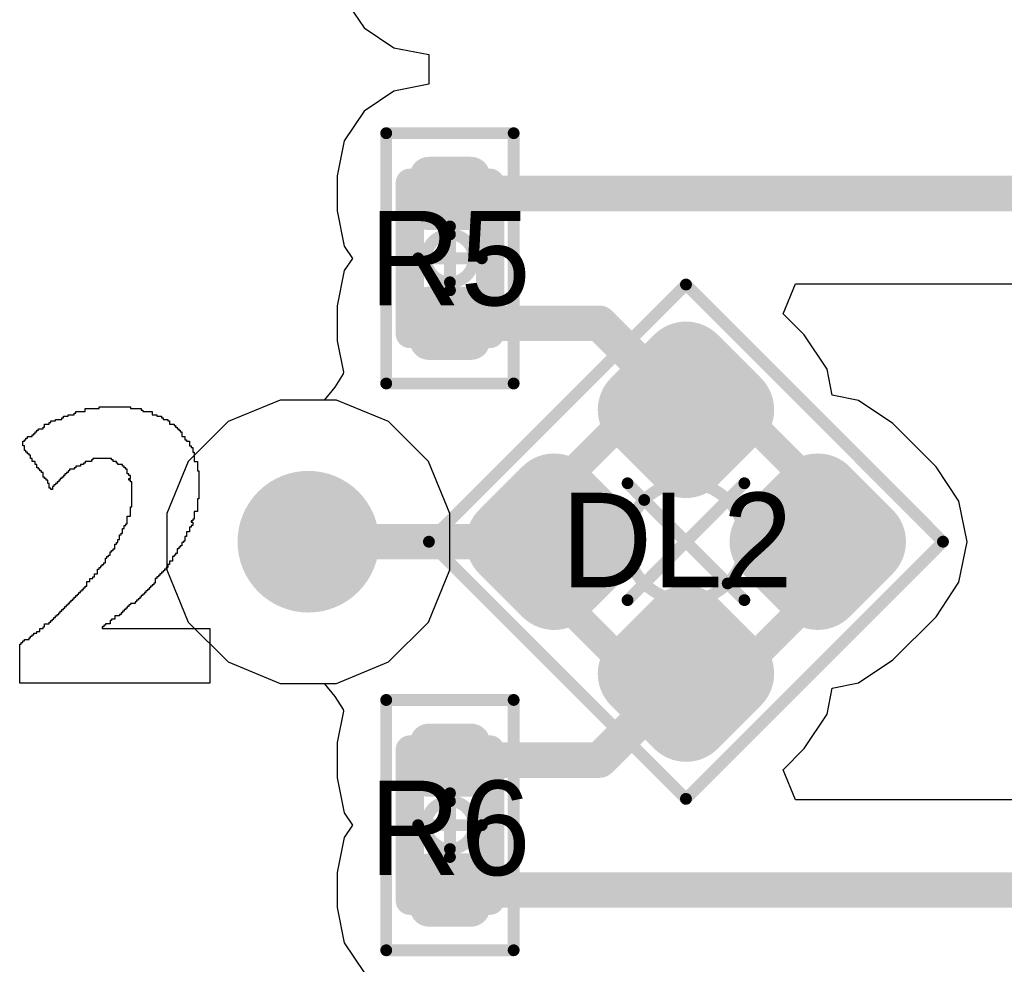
# Model space of a CAD drawing. Header units: millimetres. Extents: x -0.08 to 3.17, y -0.08 to 4.88.
# Tile 112 of 256: x 0.09 to 0.25, y 2.53 to 2.69. Entities that reach past the tile are written whole.
import ezdxf

# ---------------------------------------------------------------- set-up
doc = ezdxf.new("R2010")
doc.units = ezdxf.units.MM
doc.header["$MEASUREMENT"] = 0
for name, color, linetype in [('BottomLayer', 5, 'Continuous'), ('Mechanical13', 56, 'Continuous'), ('Mechanical15', 56, 'Continuous'), ('Mechanical2', 216, 'Continuous'), ('MidLayer1', 16, 'Continuous'), ('MidLayer2', 76, 'Continuous'), ('MultiLayer', 9, 'Continuous'), ('TopLayer', 1, 'Continuous'), ('TopOverlay', 2, 'Continuous'), ('TopPaste', 8, 'Continuous'), ('TopSolder', 216, 'Continuous'), ('ViaHoleLayer', 16, 'Continuous')]:
    doc.layers.add(name, color=color, linetype=linetype)

# ---------------------------------------------------------------- blocks, each defined once
blk = doc.blocks.new('RES_0201_522')
at = {"layer": 'Mechanical13', "const_width": 0.00472}
for points in [[(-0.0126, -0.00669), (-0.0126, 0.00669)], [(0.0126, 0.00669), (-0.0126, 0.00669)], [(0.0126, -0.00669), (0.0126, 0.00669)], [(0.0126, -0.00669), (-0.0126, -0.00669)]]:
    blk.add_lwpolyline(points, dxfattribs=at)
at = {"layer": 'Mechanical13', "const_width": 0.00236}
for points in [[(-0.01378, 0.00669, 1), (-0.01142, 0.00669, 1)], [(-0.01378, 0.00669, 1), (-0.01142, 0.00669, 1)], [(0.01142, 0.00669, 1), (0.01378, 0.00669, 1)], [(0.01142, 0.00669, 1), (0.01378, 0.00669, 1)], [(-0.01378, -0.00669, 1), (-0.01142, -0.00669, 1)], [(-0.01378, -0.00669, 1), (-0.01142, -0.00669, 1)], [(0.01142, -0.00669, 1), (0.01378, -0.00669, 1)], [(0.01142, -0.00669, 1), (0.01378, -0.00669, 1)]]:
    blk.add_lwpolyline(points, format="xyb", close=True, dxfattribs=at)
at = {"layer": 'Mechanical15', "const_width": 0.00197}
for points in [[(-0.02087, -0.01063), (-0.02087, 0.01063)], [(0.02087, 0.01063), (-0.02087, 0.01063)], [(0.02087, -0.01063), (0.02087, 0.01063)], [(0, -0.00532), (0, 0.00532)], [(0.00532, 0), (-0.00532, 0)], [(0.02087, -0.01063), (-0.02087, -0.01063)]]:
    blk.add_lwpolyline(points, dxfattribs=at)
at = {"layer": 'Mechanical15'}
for points, const_width in [([(-0.02136, 0.01063, 1), (-0.02037, 0.01063, 1)], 0.000984), ([(-0.02136, 0.01063, 1), (-0.02037, 0.01063, 1)], 0.000984), ([(0.02037, 0.01063, 1), (0.02136, 0.01063, 1)], 0.000984), ([(0.02037, 0.01063, 1), (0.02136, 0.01063, 1)], 0.000984), ([(0.00399, 0, 1), (-0.00399, 0, 1)], 0.00197), ([(-0.00049, 0.00532, 1), (0.00049, 0.00532, 1)], 0.000984), ([(-0.00581, 0, 1), (-0.00482, 0, 1)], 0.000984), ([(-0.00448, 0, 1), (-0.0035, 0, 1)], 0.000984), ([(0.0035, 0, 1), (0.00448, 0, 1)], 0.000984), ([(0.00482, 0, 1), (0.00581, 0, 1)], 0.000984), ([(-0.00049, -0.00532, 1), (0.00049, -0.00532, 1)], 0.000984), ([(-0.02136, -0.01063, 1), (-0.02037, -0.01063, 1)], 0.000984), ([(-0.02136, -0.01063, 1), (-0.02037, -0.01063, 1)], 0.000984), ([(0.02037, -0.01063, 1), (0.02136, -0.01063, 1)], 0.000984), ([(0.02037, -0.01063, 1), (0.02136, -0.01063, 1)], 0.000984)]:
    blk.add_lwpolyline(points, format="xyb", close=True, dxfattribs=dict(at, const_width=const_width))
at = {"layer": 'TopLayer', "const_width": 0.00317}
for points in [[(-0.01534, 0.00352, 1), (-0.01217, 0.00352, 1)], [(-0.00948, 0.00352, 1), (-0.00631, 0.00352, 1)], [(0.00631, 0.00352, 1), (0.00948, 0.00352, 1)], [(0.01217, 0.00352, 1), (0.01534, 0.00352, 1)], [(-0.01534, -0.00352, 1), (-0.01217, -0.00352, 1)], [(-0.00948, -0.00352, 1), (-0.00631, -0.00352, 1)], [(0.00631, -0.00352, 1), (0.00948, -0.00352, 1)], [(0.01217, -0.00352, 1), (0.01534, -0.00352, 1)]]:
    blk.add_lwpolyline(points, format="xyb", close=True, dxfattribs=at)
at = {"layer": 'TopLayer'}
for points in [[(-0.0079, 0.00669), (-0.01376, 0.00669), (-0.0079, -0.00669), (-0.01376, -0.00669)], [(0.0079, -0.00669), (0.01376, -0.00669), (0.0079, 0.00669), (0.01376, 0.00669)], [(-0.00472, 0.00352), (-0.01693, 0.00352), (-0.00472, -0.00352), (-0.01693, -0.00352)], [(0.00472, -0.00352), (0.01693, -0.00352), (0.00472, 0.00352), (0.01693, 0.00352)]]:
    blk.add_solid(points, dxfattribs=at)
at = {"layer": 'TopPaste', "const_width": 0.00317}
for points in [[(-0.01534, 0.00352, 1), (-0.01217, 0.00352, 1)], [(-0.00948, 0.00352, 1), (-0.00631, 0.00352, 1)], [(0.00631, 0.00352, 1), (0.00948, 0.00352, 1)], [(0.01217, 0.00352, 1), (0.01534, 0.00352, 1)], [(-0.01534, -0.00352, 1), (-0.01217, -0.00352, 1)], [(-0.00948, -0.00352, 1), (-0.00631, -0.00352, 1)], [(0.00631, -0.00352, 1), (0.00948, -0.00352, 1)], [(0.01217, -0.00352, 1), (0.01534, -0.00352, 1)]]:
    blk.add_lwpolyline(points, format="xyb", close=True, dxfattribs=at)
at = {"layer": 'TopPaste'}
for points in [[(-0.0079, 0.00669), (-0.01376, 0.00669), (-0.0079, -0.00669), (-0.01376, -0.00669)], [(0.0079, -0.00669), (0.01376, -0.00669), (0.0079, 0.00669), (0.01376, 0.00669)], [(-0.00472, 0.00352), (-0.01693, 0.00352), (-0.00472, -0.00352), (-0.01693, -0.00352)], [(0.00472, -0.00352), (0.01693, -0.00352), (0.00472, 0.00352), (0.01693, 0.00352)]]:
    blk.add_solid(points, dxfattribs=at)
at = {"layer": 'TopSolder', "const_width": 0.00317}
for points in [[(-0.01534, 0.00352, 1), (-0.01217, 0.00352, 1)], [(-0.00948, 0.00352, 1), (-0.00631, 0.00352, 1)], [(0.00631, 0.00352, 1), (0.00948, 0.00352, 1)], [(0.01217, 0.00352, 1), (0.01534, 0.00352, 1)], [(-0.01534, -0.00352, 1), (-0.01217, -0.00352, 1)], [(-0.00948, -0.00352, 1), (-0.00631, -0.00352, 1)], [(0.00631, -0.00352, 1), (0.00948, -0.00352, 1)], [(0.01217, -0.00352, 1), (0.01534, -0.00352, 1)]]:
    blk.add_lwpolyline(points, format="xyb", close=True, dxfattribs=at)
at = {"layer": 'TopSolder'}
for points in [[(-0.0079, 0.00669), (-0.01376, 0.00669), (-0.0079, -0.00669), (-0.01376, -0.00669)], [(0.0079, -0.00669), (0.01376, -0.00669), (0.0079, 0.00669), (0.01376, 0.00669)], [(-0.00472, 0.00352), (-0.01693, 0.00352), (-0.00472, -0.00352), (-0.01693, -0.00352)], [(0.00472, -0.00352), (0.01693, -0.00352), (0.00472, 0.00352), (0.01693, 0.00352)]]:
    blk.add_solid(points, dxfattribs=at)
blk = doc.blocks.new('RES_0201_539')
at = {"layer": 'Mechanical13', "const_width": 0.00472}
for points in [[(-0.0126, 0.00669), (-0.0126, -0.00669)], [(-0.0126, 0.00669), (0.0126, 0.00669)], [(0.0126, 0.00669), (0.0126, -0.00669)], [(-0.0126, -0.00669), (0.0126, -0.00669)]]:
    blk.add_lwpolyline(points, dxfattribs=at)
at = {"layer": 'Mechanical13', "const_width": 0.00236}
for points in [[(-0.01378, 0.00669, 1), (-0.01142, 0.00669, 1)], [(-0.01378, 0.00669, 1), (-0.01142, 0.00669, 1)], [(0.01142, 0.00669, 1), (0.01378, 0.00669, 1)], [(0.01142, 0.00669, 1), (0.01378, 0.00669, 1)], [(-0.01378, -0.00669, 1), (-0.01142, -0.00669, 1)], [(-0.01378, -0.00669, 1), (-0.01142, -0.00669, 1)], [(0.01142, -0.00669, 1), (0.01378, -0.00669, 1)], [(0.01142, -0.00669, 1), (0.01378, -0.00669, 1)]]:
    blk.add_lwpolyline(points, format="xyb", close=True, dxfattribs=at)
at = {"layer": 'Mechanical15', "const_width": 0.00197}
for points in [[(-0.02087, 0.01063), (-0.02087, -0.01063)], [(-0.02087, 0.01063), (0.02087, 0.01063)], [(0.02087, 0.01063), (0.02087, -0.01063)], [(0, 0.00532), (0, -0.00532)], [(-0.00532, 0), (0.00532, 0)], [(-0.02087, -0.01063), (0.02087, -0.01063)]]:
    blk.add_lwpolyline(points, dxfattribs=at)
at = {"layer": 'Mechanical15'}
for points, const_width in [([(-0.02136, 0.01063, 1), (-0.02037, 0.01063, 1)], 0.000984), ([(-0.02136, 0.01063, 1), (-0.02037, 0.01063, 1)], 0.000984), ([(0.02037, 0.01063, 1), (0.02136, 0.01063, 1)], 0.000984), ([(0.02037, 0.01063, 1), (0.02136, 0.01063, 1)], 0.000984), ([(0.00399, 0, 1), (-0.00399, 0, 1)], 0.00197), ([(-0.00049, 0.00532, 1), (0.00049, 0.00532, 1)], 0.000984), ([(-0.00581, 0, 1), (-0.00482, 0, 1)], 0.000984), ([(-0.00448, 0, 1), (-0.0035, 0, 1)], 0.000984), ([(0.0035, 0, 1), (0.00448, 0, 1)], 0.000984), ([(0.00482, 0, 1), (0.00581, 0, 1)], 0.000984), ([(-0.00049, -0.00532, 1), (0.00049, -0.00532, 1)], 0.000984), ([(-0.02136, -0.01063, 1), (-0.02037, -0.01063, 1)], 0.000984), ([(-0.02136, -0.01063, 1), (-0.02037, -0.01063, 1)], 0.000984), ([(0.02037, -0.01063, 1), (0.02136, -0.01063, 1)], 0.000984), ([(0.02037, -0.01063, 1), (0.02136, -0.01063, 1)], 0.000984)]:
    blk.add_lwpolyline(points, format="xyb", close=True, dxfattribs=dict(at, const_width=const_width))
at = {"layer": 'TopLayer', "const_width": 0.00317}
for points in [[(-0.01534, 0.00352, 1), (-0.01217, 0.00352, 1)], [(-0.00948, 0.00352, 1), (-0.00631, 0.00352, 1)], [(0.00631, 0.00352, 1), (0.00948, 0.00352, 1)], [(0.01217, 0.00352, 1), (0.01534, 0.00352, 1)], [(-0.01534, -0.00352, 1), (-0.01217, -0.00352, 1)], [(-0.00948, -0.00352, 1), (-0.00631, -0.00352, 1)], [(0.00631, -0.00352, 1), (0.00948, -0.00352, 1)], [(0.01217, -0.00352, 1), (0.01534, -0.00352, 1)]]:
    blk.add_lwpolyline(points, format="xyb", close=True, dxfattribs=at)
at = {"layer": 'TopLayer'}
for points in [[(-0.0079, 0.00669), (-0.01376, 0.00669), (-0.0079, -0.00669), (-0.01376, -0.00669)], [(0.0079, -0.00669), (0.01376, -0.00669), (0.0079, 0.00669), (0.01376, 0.00669)], [(-0.00472, 0.00352), (-0.01693, 0.00352), (-0.00472, -0.00352), (-0.01693, -0.00352)], [(0.00472, -0.00352), (0.01693, -0.00352), (0.00472, 0.00352), (0.01693, 0.00352)]]:
    blk.add_solid(points, dxfattribs=at)
at = {"layer": 'TopPaste', "const_width": 0.00317}
for points in [[(-0.01534, 0.00352, 1), (-0.01217, 0.00352, 1)], [(-0.00948, 0.00352, 1), (-0.00631, 0.00352, 1)], [(0.00631, 0.00352, 1), (0.00948, 0.00352, 1)], [(0.01217, 0.00352, 1), (0.01534, 0.00352, 1)], [(-0.01534, -0.00352, 1), (-0.01217, -0.00352, 1)], [(-0.00948, -0.00352, 1), (-0.00631, -0.00352, 1)], [(0.00631, -0.00352, 1), (0.00948, -0.00352, 1)], [(0.01217, -0.00352, 1), (0.01534, -0.00352, 1)]]:
    blk.add_lwpolyline(points, format="xyb", close=True, dxfattribs=at)
at = {"layer": 'TopPaste'}
for points in [[(-0.0079, 0.00669), (-0.01376, 0.00669), (-0.0079, -0.00669), (-0.01376, -0.00669)], [(0.0079, -0.00669), (0.01376, -0.00669), (0.0079, 0.00669), (0.01376, 0.00669)], [(-0.00472, 0.00352), (-0.01693, 0.00352), (-0.00472, -0.00352), (-0.01693, -0.00352)], [(0.00472, -0.00352), (0.01693, -0.00352), (0.00472, 0.00352), (0.01693, 0.00352)]]:
    blk.add_solid(points, dxfattribs=at)
at = {"layer": 'TopSolder', "const_width": 0.00317}
for points in [[(-0.01534, 0.00352, 1), (-0.01217, 0.00352, 1)], [(-0.00948, 0.00352, 1), (-0.00631, 0.00352, 1)], [(0.00631, 0.00352, 1), (0.00948, 0.00352, 1)], [(0.01217, 0.00352, 1), (0.01534, 0.00352, 1)], [(-0.01534, -0.00352, 1), (-0.01217, -0.00352, 1)], [(-0.00948, -0.00352, 1), (-0.00631, -0.00352, 1)], [(0.00631, -0.00352, 1), (0.00948, -0.00352, 1)], [(0.01217, -0.00352, 1), (0.01534, -0.00352, 1)]]:
    blk.add_lwpolyline(points, format="xyb", close=True, dxfattribs=at)
at = {"layer": 'TopSolder'}
for points in [[(-0.0079, 0.00669), (-0.01376, 0.00669), (-0.0079, -0.00669), (-0.01376, -0.00669)], [(0.0079, -0.00669), (0.01376, -0.00669), (0.0079, 0.00669), (0.01376, 0.00669)], [(-0.00472, 0.00352), (-0.01693, 0.00352), (-0.00472, -0.00352), (-0.01693, -0.00352)], [(0.00472, -0.00352), (0.01693, -0.00352), (0.00472, 0.00352), (0.01693, 0.00352)]]:
    blk.add_solid(points, dxfattribs=at)
blk = doc.blocks.new('SMLP34RGB2W_546')
at = {"layer": 'Mechanical13', "const_width": 0.00472}
for points in [[(-0.02165, 0.02165), (0.02165, 0.02165)], [(-0.02165, -0.02165), (-0.02165, 0.02165)], [(0.02165, -0.02165), (0.02165, 0.02165)], [(-0.02165, -0.02165), (0.02165, -0.02165)]]:
    blk.add_lwpolyline(points, dxfattribs=at)
at = {"layer": 'Mechanical13', "const_width": 0.00236}
for points in [[(-0.02283, 0.02165, 1), (-0.02047, 0.02165, 1)], [(-0.02283, 0.02165, 1), (-0.02047, 0.02165, 1)], [(0.02047, 0.02165, 1), (0.02283, 0.02165, 1)], [(0.02047, 0.02165, 1), (0.02283, 0.02165, 1)], [(-0.02283, -0.02165, 1), (-0.02047, -0.02165, 1)], [(-0.02283, -0.02165, 1), (-0.02047, -0.02165, 1)], [(0.02047, -0.02165, 1), (0.02283, -0.02165, 1)], [(0.02047, -0.02165, 1), (0.02283, -0.02165, 1)]]:
    blk.add_lwpolyline(points, format="xyb", close=True, dxfattribs=at)
at = {"layer": 'Mechanical13'}
blk.add_solid([(-0.02165, -0.02165), (-0.00787, -0.02165), (-0.02165, -0.00787), (-0.00787, -0.00787)], dxfattribs=at)
at = {"layer": 'Mechanical15', "const_width": 0.00197}
for points in [[(-0.03032, 0.03032), (0.03032, 0.03032)], [(-0.03032, -0.03032), (-0.03032, 0.03032)], [(0.03032, -0.03032), (0.03032, 0.03032)], [(0, -0.01378), (0, 0.01378)], [(-0.01378, 0), (0.01378, 0)], [(-0.03032, -0.03032), (0.03032, -0.03032)]]:
    blk.add_lwpolyline(points, dxfattribs=at)
at = {"layer": 'Mechanical15'}
for points, const_width in [([(-0.03081, 0.03032, 1), (-0.02982, 0.03032, 1)], 0.000984), ([(-0.03081, 0.03032, 1), (-0.02982, 0.03032, 1)], 0.000984), ([(0.02982, 0.03032, 1), (0.03081, 0.03032, 1)], 0.000984), ([(0.02982, 0.03032, 1), (0.03081, 0.03032, 1)], 0.000984), ([(-0.00049, 0.01378, 1), (0.00049, 0.01378, 1)], 0.000984), ([(0.00984, 0, 1), (-0.00984, 0, 1)], 0.00197), ([(-0.01427, 0, 1), (-0.01329, 0, 1)], 0.000984), ([(-0.01033, 0, 1), (-0.00935, 0, 1)], 0.000984), ([(0.00935, 0, 1), (0.01033, 0, 1)], 0.000984), ([(0.01329, 0, 1), (0.01427, 0, 1)], 0.000984), ([(-0.00049, -0.01378, 1), (0.00049, -0.01378, 1)], 0.000984), ([(-0.03081, -0.03032, 1), (-0.02982, -0.03032, 1)], 0.000984), ([(-0.03081, -0.03032, 1), (-0.02982, -0.03032, 1)], 0.000984), ([(0.02982, -0.03032, 1), (0.03081, -0.03032, 1)], 0.000984), ([(0.02982, -0.03032, 1), (0.03081, -0.03032, 1)], 0.000984)]:
    blk.add_lwpolyline(points, format="xyb", close=True, dxfattribs=dict(at, const_width=const_width))
at = {"layer": 'TopLayer', "const_width": 0.00553}
for points in [[(-0.02342, 0.02065, 1), (-0.01789, 0.02065, 1)], [(-0.01321, 0.02065, 1), (-0.00769, 0.02065, 1)], [(0.00769, 0.02065, 1), (0.01321, 0.02065, 1)], [(0.01789, 0.02065, 1), (0.02342, 0.02065, 1)], [(-0.02342, 0.01045, 1), (-0.01789, 0.01045, 1)], [(-0.01321, 0.01045, 1), (-0.00769, 0.01045, 1)], [(0.00769, 0.01045, 1), (0.01321, 0.01045, 1)], [(0.01789, 0.01045, 1), (0.02342, 0.01045, 1)], [(-0.02342, -0.01045, 1), (-0.01789, -0.01045, 1)], [(-0.01321, -0.01045, 1), (-0.00769, -0.01045, 1)], [(0.00769, -0.01045, 1), (0.01321, -0.01045, 1)], [(0.01789, -0.01045, 1), (0.02342, -0.01045, 1)], [(-0.02342, -0.02065, 1), (-0.01789, -0.02065, 1)], [(-0.01321, -0.02065, 1), (-0.00769, -0.02065, 1)], [(0.00769, -0.02065, 1), (0.01321, -0.02065, 1)], [(0.01789, -0.02065, 1), (0.02342, -0.02065, 1)]]:
    blk.add_lwpolyline(points, format="xyb", close=True, dxfattribs=at)
at = {"layer": 'TopLayer'}
for points in [[(-0.01045, 0.00492), (-0.01045, 0.02618), (-0.02065, 0.00492), (-0.02065, 0.02618)], [(0.02065, 0.00492), (0.02065, 0.02618), (0.01045, 0.00492), (0.01045, 0.02618)], [(-0.00492, 0.01045), (-0.00492, 0.02065), (-0.02618, 0.01045), (-0.02618, 0.02065)], [(0.02618, 0.01045), (0.02618, 0.02065), (0.00492, 0.01045), (0.00492, 0.02065)], [(-0.02065, -0.00492), (-0.02065, -0.02618), (-0.01045, -0.00492), (-0.01045, -0.02618)], [(0.01045, -0.00492), (0.01045, -0.02618), (0.02065, -0.00492), (0.02065, -0.02618)], [(-0.02618, -0.01045), (-0.02618, -0.02065), (-0.00492, -0.01045), (-0.00492, -0.02065)], [(0.00492, -0.01045), (0.00492, -0.02065), (0.02618, -0.01045), (0.02618, -0.02065)]]:
    blk.add_solid(points, dxfattribs=at)
at = {"layer": 'TopPaste', "const_width": 0.00553}
for points in [[(-0.02342, 0.02065, 1), (-0.01789, 0.02065, 1)], [(-0.01321, 0.02065, 1), (-0.00769, 0.02065, 1)], [(0.00769, 0.02065, 1), (0.01321, 0.02065, 1)], [(0.01789, 0.02065, 1), (0.02342, 0.02065, 1)], [(-0.02342, 0.01045, 1), (-0.01789, 0.01045, 1)], [(-0.01321, 0.01045, 1), (-0.00769, 0.01045, 1)], [(0.00769, 0.01045, 1), (0.01321, 0.01045, 1)], [(0.01789, 0.01045, 1), (0.02342, 0.01045, 1)], [(-0.02342, -0.01045, 1), (-0.01789, -0.01045, 1)], [(-0.01321, -0.01045, 1), (-0.00769, -0.01045, 1)], [(0.00769, -0.01045, 1), (0.01321, -0.01045, 1)], [(0.01789, -0.01045, 1), (0.02342, -0.01045, 1)], [(-0.02342, -0.02065, 1), (-0.01789, -0.02065, 1)], [(-0.01321, -0.02065, 1), (-0.00769, -0.02065, 1)], [(0.00769, -0.02065, 1), (0.01321, -0.02065, 1)], [(0.01789, -0.02065, 1), (0.02342, -0.02065, 1)]]:
    blk.add_lwpolyline(points, format="xyb", close=True, dxfattribs=at)
at = {"layer": 'TopPaste'}
for points in [[(-0.01045, 0.00492), (-0.01045, 0.02618), (-0.02065, 0.00492), (-0.02065, 0.02618)], [(0.02065, 0.00492), (0.02065, 0.02618), (0.01045, 0.00492), (0.01045, 0.02618)], [(-0.00492, 0.01045), (-0.00492, 0.02065), (-0.02618, 0.01045), (-0.02618, 0.02065)], [(0.02618, 0.01045), (0.02618, 0.02065), (0.00492, 0.01045), (0.00492, 0.02065)], [(-0.02065, -0.00492), (-0.02065, -0.02618), (-0.01045, -0.00492), (-0.01045, -0.02618)], [(0.01045, -0.00492), (0.01045, -0.02618), (0.02065, -0.00492), (0.02065, -0.02618)], [(-0.02618, -0.01045), (-0.02618, -0.02065), (-0.00492, -0.01045), (-0.00492, -0.02065)], [(0.00492, -0.01045), (0.00492, -0.02065), (0.02618, -0.01045), (0.02618, -0.02065)]]:
    blk.add_solid(points, dxfattribs=at)
at = {"layer": 'TopSolder', "const_width": 0.0075}
for points in [[(-0.0244, 0.02065, 1), (-0.01691, 0.02065, 1)], [(-0.0142, 0.02065, 1), (-0.0067, 0.02065, 1)], [(0.0067, 0.02065, 1), (0.0142, 0.02065, 1)], [(0.01691, 0.02065, 1), (0.0244, 0.02065, 1)], [(-0.0244, 0.01045, 1), (-0.01691, 0.01045, 1)], [(-0.0142, 0.01045, 1), (-0.0067, 0.01045, 1)], [(0.0067, 0.01045, 1), (0.0142, 0.01045, 1)], [(0.01691, 0.01045, 1), (0.0244, 0.01045, 1)], [(-0.0244, -0.01045, 1), (-0.01691, -0.01045, 1)], [(-0.0142, -0.01045, 1), (-0.0067, -0.01045, 1)], [(0.0067, -0.01045, 1), (0.0142, -0.01045, 1)], [(0.01691, -0.01045, 1), (0.0244, -0.01045, 1)], [(-0.0244, -0.02065, 1), (-0.01691, -0.02065, 1)], [(-0.0142, -0.02065, 1), (-0.0067, -0.02065, 1)], [(0.0067, -0.02065, 1), (0.0142, -0.02065, 1)], [(0.01691, -0.02065, 1), (0.0244, -0.02065, 1)]]:
    blk.add_lwpolyline(points, format="xyb", close=True, dxfattribs=at)
at = {"layer": 'TopSolder'}
for points in [[(-0.01045, 0.00295), (-0.01045, 0.02815), (-0.02065, 0.00295), (-0.02065, 0.02815)], [(0.02065, 0.00295), (0.02065, 0.02815), (0.01045, 0.00295), (0.01045, 0.02815)], [(-0.00295, 0.01045), (-0.00295, 0.02065), (-0.02815, 0.01045), (-0.02815, 0.02065)], [(0.02815, 0.01045), (0.02815, 0.02065), (0.00295, 0.01045), (0.00295, 0.02065)], [(-0.02065, -0.00295), (-0.02065, -0.02815), (-0.01045, -0.00295), (-0.01045, -0.02815)], [(0.01045, -0.00295), (0.01045, -0.02815), (0.02065, -0.00295), (0.02065, -0.02815)], [(-0.02815, -0.01045), (-0.02815, -0.02065), (-0.00295, -0.01045), (-0.00295, -0.02065)], [(0.00295, -0.01045), (0.00295, -0.02065), (0.02815, -0.01045), (0.02815, -0.02065)]]:
    blk.add_solid(points, dxfattribs=at)

msp = doc.modelspace()

# ---------------------------------------------------------------- linework, layer by layer
at = {"layer": 'BottomLayer'}
for p, q in [((0.12916, 2.62205), (0.12048, 2.61845)), ((0.13856, 2.62205), (0.12916, 2.62205)), ((0.14724, 2.61845), (0.13856, 2.62205)), ((0.12048, 2.61845), (0.11383, 2.61181)), ((0.15388, 2.61181), (0.14724, 2.61845)), ((0.11383, 2.61181), (0.11024, 2.60312)), ((0.15748, 2.60312), (0.15388, 2.61181)), ((0.11024, 2.60312), (0.11024, 2.59373)), ((0.15748, 2.59373), (0.15748, 2.60312)), ((0.11024, 2.59373), (0.11383, 2.58504)), ((0.15388, 2.58504), (0.15748, 2.59373)), ((0.11383, 2.58504), (0.12048, 2.5784)), ((0.14724, 2.5784), (0.15388, 2.58504)), ((0.12048, 2.5784), (0.12916, 2.5748)), ((0.13856, 2.5748), (0.14724, 2.5784)), ((0.12916, 2.5748), (0.13856, 2.5748))]:
    msp.add_line(p, q, dxfattribs=at)
at = {"layer": 'BottomLayer', "const_width": 0.01181}
msp.add_lwpolyline([(0.12795, 2.59843, 1), (0.13976, 2.59843, 1)], format="xyb", close=True, dxfattribs=at)
at = {"layer": 'MidLayer1'}
for p, q in [((0.12916, 2.62205), (0.12048, 2.61845)), ((0.13856, 2.62205), (0.12916, 2.62205)), ((0.14724, 2.61845), (0.13856, 2.62205)), ((0.12048, 2.61845), (0.11383, 2.61181)), ((0.15388, 2.61181), (0.14724, 2.61845)), ((0.11383, 2.61181), (0.11024, 2.60312)), ((0.15748, 2.60312), (0.15388, 2.61181)), ((0.11024, 2.60312), (0.11024, 2.59373)), ((0.15748, 2.59373), (0.15748, 2.60312)), ((0.11024, 2.59373), (0.11383, 2.58504)), ((0.15388, 2.58504), (0.15748, 2.59373)), ((0.11383, 2.58504), (0.12048, 2.5784)), ((0.14724, 2.5784), (0.15388, 2.58504)), ((0.12048, 2.5784), (0.12916, 2.5748)), ((0.13856, 2.5748), (0.14724, 2.5784)), ((0.12916, 2.5748), (0.13856, 2.5748))]:
    msp.add_line(p, q, dxfattribs=at)
at = {"layer": 'MidLayer1', "const_width": 0.01181}
msp.add_lwpolyline([(0.12795, 2.59843, 1), (0.13976, 2.59843, 1)], format="xyb", close=True, dxfattribs=at)
at = {"layer": 'MidLayer2', "const_width": 0.01181}
msp.add_lwpolyline([(0.12795, 2.59843, 1), (0.13976, 2.59843, 1)], format="xyb", close=True, dxfattribs=at)
at = {"layer": 'MultiLayer', "const_width": 0.01181}
msp.add_lwpolyline([(0.12795, 2.59843, 1), (0.13976, 2.59843, 1)], format="xyb", close=True, dxfattribs=at)
at = {"layer": 'TopLayer'}
for p, q in [((0.13985, 2.68906), (0.14316, 2.6841)), ((0.14316, 2.6841), (0.14811, 2.68079)), ((0.14811, 2.68079), (0.15396, 2.67963)), ((0.15396, 2.67963), (0.15396, 2.6747)), ((0.15396, 2.6747), (0.14811, 2.67354)), ((0.14811, 2.67354), (0.14316, 2.67023)), ((0.14316, 2.67023), (0.13985, 2.66527)), ((0.13985, 2.66527), (0.13868, 2.65943)), ((0.13868, 2.65943), (0.13868, 2.65357)), ((0.13868, 2.65357), (0.13985, 2.64772)), ((0.13985, 2.64772), (0.14122, 2.64567)), ((0.14122, 2.64567), (0.13985, 2.64362)), ((0.13985, 2.64362), (0.13868, 2.63777)), ((0.21304, 2.63644), (0.21512, 2.64144)), ((0.21512, 2.64144), (0.4988, 2.64144)), ((0.13868, 2.63777), (0.13868, 2.63191)), ((0.21657, 2.63292), (0.21304, 2.63644)), ((0.2204, 2.62718), (0.21657, 2.63292)), ((0.13868, 2.63191), (0.13973, 2.62667)), ((0.13966, 2.62641), (0.1383, 2.6242)), ((0.13973, 2.62667), (0.13966, 2.62641)), ((0.22126, 2.62284), (0.2204, 2.62718)), ((0.1383, 2.6242), (0.13652, 2.62205)), ((0.12916, 2.62205), (0.12048, 2.61845)), ((0.13652, 2.62205), (0.12916, 2.62205)), ((0.22561, 2.62197), (0.22126, 2.62284)), ((0.23134, 2.61814), (0.22561, 2.62197)), ((0.12048, 2.61845), (0.11383, 2.61181)), ((0.23856, 2.61093), (0.23134, 2.61814)), ((0.11383, 2.61181), (0.11024, 2.60312)), ((0.24239, 2.60519), (0.23856, 2.61093)), ((0.24374, 2.59843), (0.24239, 2.60519)), ((0.11024, 2.60312), (0.11024, 2.59373)), ((0.24239, 2.59166), (0.24374, 2.59843)), ((0.11024, 2.59373), (0.11383, 2.58504)), ((0.23856, 2.58592), (0.24239, 2.59166)), ((0.23134, 2.57871), (0.23856, 2.58592)), ((0.11383, 2.58504), (0.12048, 2.5784)), ((0.22561, 2.57488), (0.23134, 2.57871)), ((0.12048, 2.5784), (0.12916, 2.5748)), ((0.12916, 2.5748), (0.13652, 2.5748)), ((0.13652, 2.5748), (0.1383, 2.57265)), ((0.2204, 2.56967), (0.22126, 2.57401)), ((0.22126, 2.57401), (0.22561, 2.57488)), ((0.1383, 2.57265), (0.13966, 2.57044)), ((0.13973, 2.57018), (0.13868, 2.56494)), ((0.13966, 2.57044), (0.13973, 2.57018)), ((0.21657, 2.56393), (0.2204, 2.56967)), ((0.13868, 2.56494), (0.13868, 2.55908)), ((0.21304, 2.5604), (0.21657, 2.56393)), ((0.13868, 2.55908), (0.13985, 2.55323)), ((0.21511, 2.5554), (0.21304, 2.5604)), ((0.49868, 2.5554), (0.21511, 2.5554)), ((0.13985, 2.55323), (0.14122, 2.55118)), ((0.14122, 2.55118), (0.13985, 2.54913)), ((0.13985, 2.54913), (0.13868, 2.54328)), ((0.13868, 2.54328), (0.13868, 2.53743)), ((0.13868, 2.53743), (0.13985, 2.53158)), ((0.13985, 2.53158), (0.14316, 2.52662))]:
    msp.add_line(p, q, dxfattribs=at)
at = {"layer": 'TopLayer', "const_width": 0.00591}
for points in [[(0.15748, 2.65649), (0.4988, 2.65649)], [(0.15748, 2.63484), (0.18243, 2.63484)], [(0.18243, 2.63484), (0.19685, 2.62042)], [(0.13386, 2.59843), (0.17486, 2.59843)], [(0.18243, 2.56201), (0.19685, 2.57643)], [(0.15748, 2.56201), (0.18243, 2.56201)], [(0.15748, 2.54035), (0.50492, 2.54035)]]:
    msp.add_lwpolyline(points, dxfattribs=at)
at = {"layer": 'TopLayer'}
for points, const_width in [([(0.156, 2.65649, 1), (0.15896, 2.65649, 1)], 0.00295), ([(0.156, 2.63484, 1), (0.15896, 2.63484, 1)], 0.00295), ([(0.18095, 2.63484, 1), (0.1839, 2.63484, 1)], 0.00295), ([(0.18095, 2.63484, 1), (0.1839, 2.63484, 1)], 0.00295), ([(0.19537, 2.62042, 1), (0.19833, 2.62042, 1)], 0.00295), ([(0.12795, 2.59843, 1), (0.13976, 2.59843, 1)], 0.01181), ([(0.13238, 2.59843, 1), (0.13533, 2.59843, 1)], 0.00295), ([(0.17338, 2.59843, 1), (0.17633, 2.59843, 1)], 0.00295), ([(0.19537, 2.57643, 1), (0.19833, 2.57643, 1)], 0.00295), ([(0.156, 2.56201, 1), (0.15896, 2.56201, 1)], 0.00295), ([(0.18095, 2.56201, 1), (0.1839, 2.56201, 1)], 0.00295), ([(0.18095, 2.56201, 1), (0.1839, 2.56201, 1)], 0.00295), ([(0.156, 2.54035, 1), (0.15896, 2.54035, 1)], 0.00295)]:
    msp.add_lwpolyline(points, format="xyb", close=True, dxfattribs=dict(at, const_width=const_width))
at = {"layer": 'TopOverlay'}
for p, q in [((0.09481, 2.6196), (0.09481, 2.61986)), ((0.09481, 2.61986), (0.09507, 2.61986)), ((0.09507, 2.61986), (0.09507, 2.62012)), ((0.09507, 2.62012), (0.09663, 2.62012)), ((0.09663, 2.62012), (0.09663, 2.62064)), ((0.09663, 2.62064), (0.09897, 2.62064)), ((0.09897, 2.62064), (0.09897, 2.6209)), ((0.09897, 2.6209), (0.10417, 2.6209)), ((0.10417, 2.6209), (0.10417, 2.62064)), ((0.10417, 2.62064), (0.10599, 2.62064)), ((0.10599, 2.62064), (0.10599, 2.62038)), ((0.10599, 2.62038), (0.10625, 2.62038)), ((0.10625, 2.62038), (0.10625, 2.62012)), ((0.10625, 2.62012), (0.10781, 2.62012)), ((0.10781, 2.62012), (0.10781, 2.6196)), ((0.09065, 2.61804), (0.09065, 2.6183)), ((0.09065, 2.6183), (0.09091, 2.6183)), ((0.09091, 2.6183), (0.09091, 2.61856)), ((0.09091, 2.61856), (0.09169, 2.61856)), ((0.09169, 2.61856), (0.09169, 2.61882)), ((0.09169, 2.61882), (0.09273, 2.61882)), ((0.09273, 2.61882), (0.09273, 2.61908)), ((0.09273, 2.61908), (0.09299, 2.61908)), ((0.09299, 2.61908), (0.09299, 2.61934)), ((0.09299, 2.61934), (0.09377, 2.61934)), ((0.09377, 2.61934), (0.09377, 2.6196)), ((0.09377, 2.6196), (0.09481, 2.6196)), ((0.10781, 2.6196), (0.10859, 2.6196)), ((0.10859, 2.6196), (0.10859, 2.61934)), ((0.10859, 2.61934), (0.10937, 2.61934)), ((0.10937, 2.61934), (0.10937, 2.61908)), ((0.10937, 2.61908), (0.10963, 2.61908)), ((0.10963, 2.61908), (0.10963, 2.61882)), ((0.10963, 2.61882), (0.11041, 2.61882)), ((0.11041, 2.61882), (0.11041, 2.61856)), ((0.11041, 2.61856), (0.11067, 2.61856)), ((0.11067, 2.61856), (0.11067, 2.61804)), ((0.08805, 2.61622), (0.08805, 2.61648)), ((0.08805, 2.61648), (0.08831, 2.61648)), ((0.08831, 2.61648), (0.08831, 2.61674)), ((0.08831, 2.61674), (0.08857, 2.61674)), ((0.08857, 2.61674), (0.08857, 2.617)), ((0.08857, 2.617), (0.08883, 2.617)), ((0.08883, 2.617), (0.08883, 2.61726)), ((0.08883, 2.61726), (0.08961, 2.61726)), ((0.08961, 2.61726), (0.08961, 2.61752)), ((0.08961, 2.61752), (0.08987, 2.61752)), ((0.08987, 2.61752), (0.08987, 2.61804)), ((0.08987, 2.61804), (0.09065, 2.61804)), ((0.11067, 2.61804), (0.11145, 2.61804)), ((0.11145, 2.61804), (0.11145, 2.61778)), ((0.11145, 2.61778), (0.11171, 2.61778)), ((0.11171, 2.61778), (0.11171, 2.61752)), ((0.11171, 2.61752), (0.11197, 2.61752)), ((0.11197, 2.61752), (0.11197, 2.61726)), ((0.11197, 2.61726), (0.11223, 2.61726)), ((0.11223, 2.61726), (0.11223, 2.617)), ((0.11223, 2.617), (0.11249, 2.617)), ((0.11249, 2.617), (0.11249, 2.61674)), ((0.11249, 2.61674), (0.11275, 2.61674)), ((0.11275, 2.61674), (0.11275, 2.61596)), ((0.08623, 2.6144), (0.08623, 2.61518)), ((0.08623, 2.61518), (0.08649, 2.61518)), ((0.08649, 2.61518), (0.08649, 2.61544)), ((0.08649, 2.61544), (0.08675, 2.61544)), ((0.08675, 2.61544), (0.08675, 2.6157)), ((0.08675, 2.6157), (0.08701, 2.6157)), ((0.08701, 2.6157), (0.08701, 2.61596)), ((0.08701, 2.61596), (0.08779, 2.61596)), ((0.08779, 2.61596), (0.08779, 2.61622)), ((0.08779, 2.61622), (0.08805, 2.61622)), ((0.11275, 2.61596), (0.11327, 2.61596)), ((0.11327, 2.61596), (0.11327, 2.61544)), ((0.11327, 2.61544), (0.11353, 2.61544)), ((0.11353, 2.61544), (0.11353, 2.61518)), ((0.11353, 2.61518), (0.11405, 2.61518)), ((0.11405, 2.61518), (0.11405, 2.6144)), ((0.08649, 2.6144), (0.08623, 2.6144)), ((0.08649, 2.61362), (0.08649, 2.6144)), ((0.08675, 2.61362), (0.08649, 2.61362)), ((0.08675, 2.61336), (0.08675, 2.61362)), ((0.08701, 2.61336), (0.08675, 2.61336)), ((0.08701, 2.6131), (0.08701, 2.61336)), ((0.11405, 2.6144), (0.11431, 2.6144)), ((0.11431, 2.6144), (0.11431, 2.61414)), ((0.11431, 2.61414), (0.11457, 2.61414)), ((0.11457, 2.61414), (0.11457, 2.61336)), ((0.11457, 2.61336), (0.11483, 2.61336)), ((0.11483, 2.61336), (0.11483, 2.6118)), ((0.08727, 2.6131), (0.08701, 2.6131)), ((0.08727, 2.61284), (0.08727, 2.6131)), ((0.08753, 2.61284), (0.08727, 2.61284)), ((0.08753, 2.61232), (0.08753, 2.61284)), ((0.08779, 2.61232), (0.08753, 2.61232)), ((0.08779, 2.6118), (0.08779, 2.61232)), ((0.08831, 2.6118), (0.08779, 2.6118)), ((0.08831, 2.61128), (0.08831, 2.6118)), ((0.09663, 2.61154), (0.09637, 2.61154)), ((0.09637, 2.61154), (0.09637, 2.61128)), ((0.09767, 2.6118), (0.09663, 2.6118)), ((0.09663, 2.6118), (0.09663, 2.61154)), ((0.09793, 2.61206), (0.09767, 2.61206)), ((0.09767, 2.61206), (0.09767, 2.6118)), ((0.10105, 2.61232), (0.09793, 2.61232)), ((0.09793, 2.61232), (0.09793, 2.61206)), ((0.10105, 2.61206), (0.10105, 2.61232)), ((0.10131, 2.61206), (0.10105, 2.61206)), ((0.10131, 2.6118), (0.10131, 2.61206)), ((0.10183, 2.6118), (0.10131, 2.6118)), ((0.10183, 2.61154), (0.10183, 2.6118)), ((0.10209, 2.61154), (0.10183, 2.61154)), ((0.10209, 2.61128), (0.10209, 2.61154)), ((0.11483, 2.6118), (0.11535, 2.6118)), ((0.11535, 2.6118), (0.11535, 2.61024)), ((0.08857, 2.61128), (0.08831, 2.61128)), ((0.08857, 2.61076), (0.08857, 2.61128)), ((0.08883, 2.61076), (0.08857, 2.61076)), ((0.08883, 2.6105), (0.08883, 2.61076)), ((0.08909, 2.6105), (0.08883, 2.6105)), ((0.08909, 2.61024), (0.08909, 2.6105)), ((0.08935, 2.61024), (0.08909, 2.61024)), ((0.08935, 2.60998), (0.08935, 2.61024)), ((0.08961, 2.60998), (0.08935, 2.60998)), ((0.08961, 2.6092), (0.08961, 2.60998)), ((0.09377, 2.60998), (0.09351, 2.60998)), ((0.09351, 2.60998), (0.09351, 2.60972)), ((0.09403, 2.61024), (0.09377, 2.61024)), ((0.09377, 2.61024), (0.09377, 2.60998)), ((0.09481, 2.6105), (0.09403, 2.6105)), ((0.09403, 2.6105), (0.09403, 2.61024)), ((0.09507, 2.61076), (0.09481, 2.61076)), ((0.09481, 2.61076), (0.09481, 2.6105)), ((0.09585, 2.61102), (0.09507, 2.61102)), ((0.09507, 2.61102), (0.09507, 2.61076)), ((0.09637, 2.61128), (0.09585, 2.61128)), ((0.09585, 2.61128), (0.09585, 2.61102)), ((0.10287, 2.61128), (0.10209, 2.61128)), ((0.10287, 2.61102), (0.10287, 2.61128)), ((0.10313, 2.61102), (0.10287, 2.61102)), ((0.10313, 2.61076), (0.10313, 2.61102)), ((0.10339, 2.61076), (0.10313, 2.61076)), ((0.10339, 2.6105), (0.10339, 2.61076)), ((0.10365, 2.6105), (0.10339, 2.6105)), ((0.10365, 2.60972), (0.10365, 2.6105)), ((0.11535, 2.61024), (0.11561, 2.61024)), ((0.11561, 2.61024), (0.11561, 2.60556)), ((0.08987, 2.6092), (0.08961, 2.6092)), ((0.08987, 2.60894), (0.08987, 2.6092)), ((0.09013, 2.60894), (0.08987, 2.60894)), ((0.09013, 2.60868), (0.09013, 2.60894)), ((0.09039, 2.60868), (0.09013, 2.60868)), ((0.09039, 2.60816), (0.09039, 2.60868)), ((0.09221, 2.60842), (0.09195, 2.60842)), ((0.09195, 2.60842), (0.09195, 2.60816)), ((0.09247, 2.60868), (0.09221, 2.60868)), ((0.09221, 2.60868), (0.09221, 2.60842)), ((0.09273, 2.60894), (0.09247, 2.60894)), ((0.09247, 2.60894), (0.09247, 2.60868)), ((0.09299, 2.6092), (0.09273, 2.6092)), ((0.09273, 2.6092), (0.09273, 2.60894)), ((0.09325, 2.60946), (0.09299, 2.60946)), ((0.09299, 2.60946), (0.09299, 2.6092)), ((0.09351, 2.60972), (0.09325, 2.60972)), ((0.09325, 2.60972), (0.09325, 2.60946)), ((0.10391, 2.60972), (0.10365, 2.60972)), ((0.10391, 2.60946), (0.10391, 2.60972)), ((0.10417, 2.60946), (0.10391, 2.60946)), ((0.10391, 2.60868), (0.10391, 2.60894)), ((0.10391, 2.60894), (0.10417, 2.60894)), ((0.10417, 2.60868), (0.10391, 2.60868)), ((0.10417, 2.60894), (0.10417, 2.60946)), ((0.10417, 2.60842), (0.10417, 2.60868)), ((0.10443, 2.60842), (0.10417, 2.60842)), ((0.10443, 2.60426), (0.10443, 2.60842)), ((0.09065, 2.60816), (0.09039, 2.60816)), ((0.09065, 2.60738), (0.09065, 2.60816)), ((0.09091, 2.60738), (0.09065, 2.60738)), ((0.09091, 2.60712), (0.09091, 2.60738)), ((0.09117, 2.60712), (0.09091, 2.60712)), ((0.09143, 2.60764), (0.09117, 2.60764)), ((0.09117, 2.60764), (0.09117, 2.60712)), ((0.09169, 2.6079), (0.09143, 2.6079)), ((0.09143, 2.6079), (0.09143, 2.60764)), ((0.09195, 2.60816), (0.09169, 2.60816)), ((0.09169, 2.60816), (0.09169, 2.6079)), ((0.11561, 2.60556), (0.11535, 2.60556)), ((0.11535, 2.60556), (0.11535, 2.60348)), ((0.10417, 2.6027), (0.10417, 2.60426)), ((0.10417, 2.60426), (0.10443, 2.60426)), ((0.11535, 2.60348), (0.11483, 2.60348)), ((0.11483, 2.60348), (0.11483, 2.60218)), ((0.10365, 2.6014), (0.10365, 2.6027)), ((0.10365, 2.6027), (0.10417, 2.6027)), ((0.11457, 2.60192), (0.11431, 2.60192)), ((0.11431, 2.60192), (0.11431, 2.60166)), ((0.11483, 2.60218), (0.11457, 2.60218)), ((0.11457, 2.60218), (0.11457, 2.60192)), ((0.10287, 2.59984), (0.10287, 2.60062)), ((0.10287, 2.60062), (0.10313, 2.60062)), ((0.10313, 2.60062), (0.10313, 2.60114)), ((0.10313, 2.60114), (0.10339, 2.60114)), ((0.10339, 2.60114), (0.10339, 2.6014)), ((0.10339, 2.6014), (0.10365, 2.6014)), ((0.11405, 2.6001), (0.11353, 2.6001)), ((0.11353, 2.6001), (0.11353, 2.59932)), ((0.11431, 2.60088), (0.11405, 2.60088)), ((0.11405, 2.60088), (0.11405, 2.6001)), ((0.11431, 2.60166), (0.11457, 2.60166)), ((0.11457, 2.60114), (0.11431, 2.60114)), ((0.11431, 2.60114), (0.11431, 2.60088)), ((0.11457, 2.60166), (0.11457, 2.60114)), ((0.10209, 2.59828), (0.10209, 2.5988)), ((0.10209, 2.5988), (0.10235, 2.5988)), ((0.10235, 2.5988), (0.10235, 2.59958)), ((0.10235, 2.59958), (0.10261, 2.59958)), ((0.10261, 2.59958), (0.10261, 2.59984)), ((0.10261, 2.59984), (0.10287, 2.59984)), ((0.11327, 2.59854), (0.11301, 2.59854)), ((0.11301, 2.59854), (0.11301, 2.59828)), ((0.11353, 2.59932), (0.11327, 2.59932)), ((0.11327, 2.59932), (0.11327, 2.59854)), ((0.10105, 2.59672), (0.10105, 2.59698)), ((0.10105, 2.59698), (0.10131, 2.59698)), ((0.10131, 2.59698), (0.10131, 2.59724)), ((0.10131, 2.59724), (0.10157, 2.59724)), ((0.10157, 2.59724), (0.10157, 2.59802)), ((0.10157, 2.59802), (0.10183, 2.59802)), ((0.10183, 2.59802), (0.10183, 2.59828)), ((0.10183, 2.59828), (0.10209, 2.59828)), ((0.11223, 2.59724), (0.11197, 2.59724)), ((0.11197, 2.59724), (0.11197, 2.59646)), ((0.11249, 2.5975), (0.11223, 2.5975)), ((0.11223, 2.5975), (0.11223, 2.59724)), ((0.11275, 2.59776), (0.11249, 2.59776)), ((0.11249, 2.59776), (0.11249, 2.5975)), ((0.11301, 2.59828), (0.11275, 2.59828)), ((0.11275, 2.59828), (0.11275, 2.59776)), ((0.10001, 2.5949), (0.10001, 2.59568)), ((0.10001, 2.59568), (0.10027, 2.59568)), ((0.10027, 2.59568), (0.10027, 2.59594)), ((0.10027, 2.59594), (0.10053, 2.59594)), ((0.10053, 2.59594), (0.10053, 2.5962)), ((0.10053, 2.5962), (0.10079, 2.5962)), ((0.10079, 2.5962), (0.10079, 2.59672)), ((0.10079, 2.59672), (0.10105, 2.59672)), ((0.11119, 2.59516), (0.11067, 2.59516)), ((0.11067, 2.59516), (0.11067, 2.59464)), ((0.11145, 2.59594), (0.11119, 2.59594)), ((0.11119, 2.59594), (0.11119, 2.59516)), ((0.11171, 2.5962), (0.11145, 2.5962)), ((0.11145, 2.5962), (0.11145, 2.59594)), ((0.11197, 2.59646), (0.11171, 2.59646)), ((0.11171, 2.59646), (0.11171, 2.5962)), ((0.09871, 2.59308), (0.09871, 2.59386)), ((0.09871, 2.59386), (0.09897, 2.59386)), ((0.09897, 2.59386), (0.09897, 2.59412)), ((0.09897, 2.59412), (0.09923, 2.59412)), ((0.09923, 2.59412), (0.09923, 2.59438)), ((0.09923, 2.59438), (0.09949, 2.59438)), ((0.09949, 2.59438), (0.09949, 2.59464)), ((0.09949, 2.59464), (0.09975, 2.59464)), ((0.09975, 2.59464), (0.09975, 2.5949)), ((0.09975, 2.5949), (0.10001, 2.5949)), ((0.10989, 2.5936), (0.10963, 2.5936)), ((0.10963, 2.5936), (0.10963, 2.59334)), ((0.11015, 2.59386), (0.10989, 2.59386)), ((0.10989, 2.59386), (0.10989, 2.5936)), ((0.11041, 2.59412), (0.11015, 2.59412)), ((0.11015, 2.59412), (0.11015, 2.59386)), ((0.11067, 2.59464), (0.11041, 2.59464)), ((0.11041, 2.59464), (0.11041, 2.59412)), ((0.09741, 2.59178), (0.09741, 2.5923)), ((0.09741, 2.5923), (0.09793, 2.5923)), ((0.09793, 2.5923), (0.09793, 2.59256)), ((0.09793, 2.59256), (0.09819, 2.59256)), ((0.09819, 2.59256), (0.09819, 2.59308)), ((0.09819, 2.59308), (0.09871, 2.59308)), ((0.10859, 2.5923), (0.10833, 2.5923)), ((0.10833, 2.5923), (0.10833, 2.59152)), ((0.10885, 2.59256), (0.10859, 2.59256)), ((0.10859, 2.59256), (0.10859, 2.5923)), ((0.10911, 2.59282), (0.10885, 2.59282)), ((0.10885, 2.59282), (0.10885, 2.59256)), ((0.10937, 2.59308), (0.10911, 2.59308)), ((0.10911, 2.59308), (0.10911, 2.59282)), ((0.10963, 2.59334), (0.10937, 2.59334)), ((0.10937, 2.59334), (0.10937, 2.59308)), ((0.09585, 2.58996), (0.09585, 2.59022)), ((0.09585, 2.59022), (0.09611, 2.59022)), ((0.09611, 2.59022), (0.09611, 2.59048)), ((0.09611, 2.59048), (0.09637, 2.59048)), ((0.09637, 2.59048), (0.09637, 2.59074)), ((0.09637, 2.59074), (0.09663, 2.59074)), ((0.09663, 2.59074), (0.09663, 2.591)), ((0.09663, 2.591), (0.09689, 2.591)), ((0.09689, 2.591), (0.09689, 2.59178)), ((0.09689, 2.59178), (0.09741, 2.59178)), ((0.10703, 2.59022), (0.10677, 2.59022)), ((0.10677, 2.59022), (0.10677, 2.58996)), ((0.10729, 2.59048), (0.10703, 2.59048)), ((0.10703, 2.59048), (0.10703, 2.59022)), ((0.10755, 2.59074), (0.10729, 2.59074)), ((0.10729, 2.59074), (0.10729, 2.59048)), ((0.10781, 2.591), (0.10755, 2.591)), ((0.10755, 2.591), (0.10755, 2.59074)), ((0.10807, 2.59126), (0.10781, 2.59126)), ((0.10781, 2.59126), (0.10781, 2.591)), ((0.10833, 2.59152), (0.10807, 2.59152)), ((0.10807, 2.59152), (0.10807, 2.59126)), ((0.09429, 2.5884), (0.09429, 2.58866)), ((0.09429, 2.58866), (0.09455, 2.58866)), ((0.09455, 2.58866), (0.09455, 2.58892)), ((0.09455, 2.58892), (0.09481, 2.58892)), ((0.09481, 2.58892), (0.09481, 2.58918)), ((0.09481, 2.58918), (0.09507, 2.58918)), ((0.09507, 2.58918), (0.09507, 2.58944)), ((0.09507, 2.58944), (0.09533, 2.58944)), ((0.09533, 2.58944), (0.09533, 2.5897)), ((0.09533, 2.5897), (0.09559, 2.5897)), ((0.09559, 2.5897), (0.09559, 2.58996)), ((0.09559, 2.58996), (0.09585, 2.58996)), ((0.10547, 2.58866), (0.10521, 2.58866)), ((0.10521, 2.58866), (0.10521, 2.5884)), ((0.10573, 2.58892), (0.10547, 2.58892)), ((0.10547, 2.58892), (0.10547, 2.58866)), ((0.10599, 2.58918), (0.10573, 2.58918)), ((0.10573, 2.58918), (0.10573, 2.58892)), ((0.10625, 2.58944), (0.10599, 2.58944)), ((0.10599, 2.58944), (0.10599, 2.58918)), ((0.10651, 2.5897), (0.10625, 2.5897)), ((0.10625, 2.5897), (0.10625, 2.58944)), ((0.10677, 2.58996), (0.10651, 2.58996)), ((0.10651, 2.58996), (0.10651, 2.5897)), ((0.09273, 2.58684), (0.09273, 2.5871)), ((0.09273, 2.5871), (0.09299, 2.5871)), ((0.09299, 2.5871), (0.09299, 2.58736)), ((0.09299, 2.58736), (0.09325, 2.58736)), ((0.09325, 2.58736), (0.09325, 2.58762)), ((0.09325, 2.58762), (0.09351, 2.58762)), ((0.09351, 2.58762), (0.09351, 2.58788)), ((0.09351, 2.58788), (0.09377, 2.58788)), ((0.09377, 2.58788), (0.09377, 2.58814)), ((0.09377, 2.58814), (0.09403, 2.58814)), ((0.09403, 2.58814), (0.09403, 2.5884)), ((0.09403, 2.5884), (0.09429, 2.5884)), ((0.10339, 2.5871), (0.10313, 2.5871)), ((0.10313, 2.5871), (0.10313, 2.58684)), ((0.10365, 2.58736), (0.10339, 2.58736)), ((0.10339, 2.58736), (0.10339, 2.5871)), ((0.10391, 2.58762), (0.10365, 2.58762)), ((0.10365, 2.58762), (0.10365, 2.58736)), ((0.10417, 2.58788), (0.10391, 2.58788)), ((0.10391, 2.58788), (0.10391, 2.58762)), ((0.10495, 2.58814), (0.10417, 2.58814)), ((0.10417, 2.58814), (0.10417, 2.58788)), ((0.10521, 2.5884), (0.10495, 2.5884)), ((0.10495, 2.5884), (0.10495, 2.58814)), ((0.09091, 2.58501), (0.09091, 2.58528)), ((0.09091, 2.58528), (0.09117, 2.58528)), ((0.09117, 2.58528), (0.09117, 2.58554)), ((0.09117, 2.58554), (0.09143, 2.58554)), ((0.09143, 2.58554), (0.09143, 2.5858)), ((0.09143, 2.5858), (0.09169, 2.5858)), ((0.09169, 2.5858), (0.09169, 2.58606)), ((0.09169, 2.58606), (0.09195, 2.58606)), ((0.09195, 2.58606), (0.09195, 2.58632)), ((0.09195, 2.58632), (0.09221, 2.58632)), ((0.09221, 2.58632), (0.09221, 2.58658)), ((0.09221, 2.58658), (0.09247, 2.58658)), ((0.09247, 2.58658), (0.09247, 2.58684)), ((0.09247, 2.58684), (0.09273, 2.58684)), ((0.10105, 2.58528), (0.10079, 2.58528)), ((0.10079, 2.58528), (0.10079, 2.58475)), ((0.10157, 2.58554), (0.10105, 2.58554)), ((0.10105, 2.58554), (0.10105, 2.58528)), ((0.10235, 2.58606), (0.10157, 2.58606)), ((0.10157, 2.58606), (0.10157, 2.58554)), ((0.10261, 2.58632), (0.10235, 2.58632)), ((0.10235, 2.58632), (0.10235, 2.58606)), ((0.10287, 2.58658), (0.10261, 2.58658)), ((0.10261, 2.58658), (0.10261, 2.58632)), ((0.10313, 2.58684), (0.10287, 2.58684)), ((0.10287, 2.58684), (0.10287, 2.58658)), ((0.08909, 2.58345), (0.08909, 2.58397)), ((0.08909, 2.58397), (0.08961, 2.58397)), ((0.08961, 2.58397), (0.08961, 2.58423)), ((0.08961, 2.58423), (0.08987, 2.58423)), ((0.08987, 2.58423), (0.08987, 2.58475)), ((0.08987, 2.58475), (0.09065, 2.58475)), ((0.09065, 2.58475), (0.09065, 2.58501)), ((0.09065, 2.58501), (0.09091, 2.58501)), ((0.09975, 2.58423), (0.09949, 2.58423)), ((0.09949, 2.58423), (0.09949, 2.58397)), ((0.09949, 2.58397), (0.11743, 2.58397)), ((0.10001, 2.58449), (0.09975, 2.58449)), ((0.09975, 2.58449), (0.09975, 2.58423)), ((0.10079, 2.58475), (0.10001, 2.58475)), ((0.10001, 2.58475), (0.10001, 2.58449)), ((0.11743, 2.58397), (0.11743, 2.57487)), ((0.08649, 2.58189), (0.08649, 2.58215)), ((0.08649, 2.58215), (0.08727, 2.58215)), ((0.08727, 2.58215), (0.08727, 2.58241)), ((0.08727, 2.58241), (0.08753, 2.58241)), ((0.08753, 2.58241), (0.08753, 2.58267)), ((0.08753, 2.58267), (0.08779, 2.58267)), ((0.08779, 2.58267), (0.08779, 2.58293)), ((0.08779, 2.58293), (0.08805, 2.58293)), ((0.08805, 2.58293), (0.08805, 2.58319)), ((0.08805, 2.58319), (0.08857, 2.58319)), ((0.08857, 2.58319), (0.08857, 2.58345)), ((0.08857, 2.58345), (0.08909, 2.58345)), ((0.08571, 2.57487), (0.08571, 2.58137)), ((0.08571, 2.58137), (0.08597, 2.58137)), ((0.08597, 2.58137), (0.08597, 2.58163)), ((0.08597, 2.58163), (0.08623, 2.58163)), ((0.08623, 2.58163), (0.08623, 2.58189)), ((0.08623, 2.58189), (0.08649, 2.58189)), ((0.11743, 2.57487), (0.08571, 2.57487))]:
    msp.add_line(p, q, dxfattribs=at)
at = {"layer": 'ViaHoleLayer', "const_width": 0.00591}
msp.add_lwpolyline([(0.13091, 2.59843, 1), (0.13681, 2.59843, 1)], format="xyb", close=True, dxfattribs=at)

# ---------------------------------------------------------------- block references
for name, p, rotation in [('RES_0201_539', (0.15748, 2.64567), 90), ('SMLP34RGB2W_546', (0.19685, 2.59843), 315), ('RES_0201_522', (0.15748, 2.55118), 270)]:
    msp.add_blockref(name, p, dxfattribs=dict(rotation=rotation))

# ---------------------------------------------------------------- texts
at = {"layer": 'Mechanical2'}
for s, p in [('R5', (0.14402, 2.63784)), ('DL2', (0.17602, 2.59084)), ('R6', (0.14402, 2.54284))]:
    msp.add_text(s, height=0.015748, dxfattribs=at).set_placement(p)

doc.saveas('drawing.dxf')
